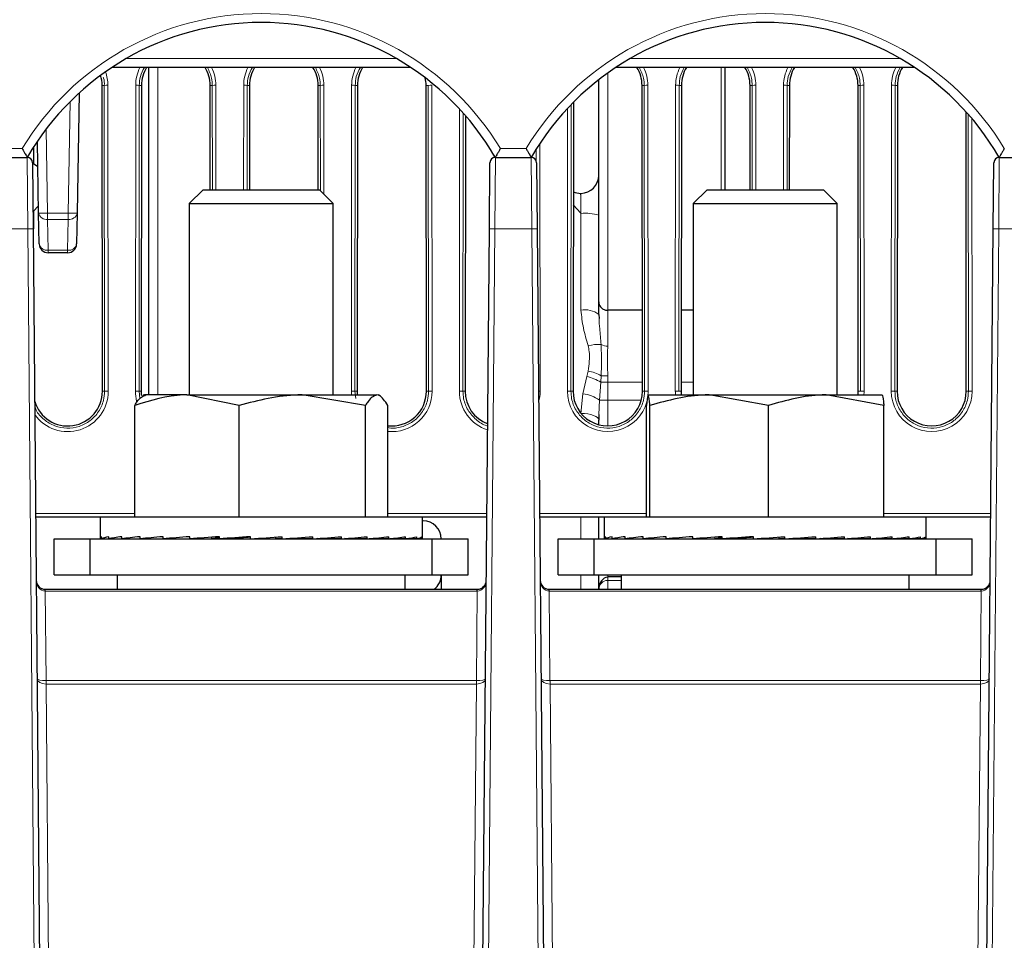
# Paper-space layout 'Blatt3' of a CAD drawing. Header units: millimetres. Extents: x 5 to 418, y 2 to 292.
# Tile 33 of 39: x 252 to 288, y 161 to 195. Entities that reach past the tile are written whole.
import ezdxf

# ---------------------------------------------------------------- set-up
doc = ezdxf.new("R2010")
doc.units = ezdxf.units.MM
doc.layers.add('SLD-0', color=7, linetype='Continuous')
doc.styles.add('SLDTEXTSTYLE1', font='TXT', dxfattribs={"width": 0.605})
doc.dimstyles.new('SLDDIMSTYLE5', dxfattribs={"dimtxt": 3.5, "dimasz": 3.302, "dimexe": 0, "dimexo": 0.0625, "dimgap": 0.875, "dimtad": 1, "dimlfac": 1.5, "dimrnd": 1e-09, "dimzin": 12, "dimdsep": 46, "dimtxsty": 'SLDTEXTSTYLE1', "dimsah": 1, "dimcen": 0.09, "dimadec": 0, "dimazin": 3, "dimtfac": 1, "dimtofl": 0, "dimtmove": 0, "dimatfit": 3, "dimfxl": 1, "dimfrac": 2, "dimtolj": 1, "dimtzin": 12, "dimarcsym": 0})

# ---------------------------------------------------------------- blocks, each defined once
blk = doc.blocks.new('_D_20')
at = {"layer": 'SLD-0', "color": 7}
for p, q in [((146.109, 140.802), (146.109, 272.649)), ((312.109, 140.802), (312.109, 272.649)), ((146.109, 271.649), (312.109, 271.649))]:
    blk.add_line(p, q, dxfattribs=at)
for points in [[(146.109, 271.649), (149.411, 271.141), (149.411, 272.157)], [(312.109, 271.649), (308.807, 272.157), (308.807, 271.141)]]:
    blk.add_solid(points, dxfattribs=at)
at = {"layer": 'SLD-0', "color": 7, "insert": (225.099, 276.16), "char_height": 3.5, "attachment_point": 1, "style": 'SLDTEXTSTYLE1'}
blk.add_mtext('249', dxfattribs=at)

psp = doc.layouts.new('Blatt3')

# ---------------------------------------------------------------- linework, layer by layer
at = {"color": 7, "linetype": 'Continuous', "lineweight": 18}
for p, q in [((255.9408, 193.796), (265.9447, 193.796)), ((274.6075, 193.796), (284.6114, 193.796)), ((257.1066, 193.4685), (257.1066, 181.3352)), ((277.9761, 188.9352), (277.9761, 193.4685)), ((273.7761, 193.2601), (273.7761, 184.4685)), ((255.0479, 192.8018), (255.1286, 192.8018)), ((255.1389, 181.4685), (255.1286, 192.8018)), ((255.2617, 192.8042), (255.2721, 181.4708)), ((256.2802, 181.4708), (256.2905, 192.8042)), ((256.4237, 192.8018), (256.4133, 181.4685)), ((256.5044, 192.8018), (256.4237, 192.8018)), ((259.0479, 192.8018), (259.1286, 192.8018)), ((259.1321, 188.9352), (259.1286, 192.8018)), ((259.2617, 192.8042), (259.2653, 188.9352)), ((260.287, 188.9352), (260.2905, 192.8042)), ((260.4237, 192.8018), (260.4201, 188.9352)), ((260.5044, 192.8018), (260.4237, 192.8018)), ((263.0479, 192.8018), (263.1286, 192.8018)), ((263.1321, 188.9012), (263.1286, 192.8018)), ((263.2617, 192.8042), (263.2654, 188.7679)), ((264.2802, 181.4708), (264.2905, 192.8042)), ((264.4237, 192.8018), (264.4133, 181.4685)), ((264.5044, 192.8018), (264.4237, 192.8018)), ((267.0479, 192.8018), (267.1286, 192.8018)), ((267.1389, 181.4685), (267.1286, 192.8018)), ((267.2617, 192.8042), (267.2721, 181.4708)), ((275.0479, 192.8018), (275.1286, 192.8018)), ((275.1389, 181.4685), (275.1286, 192.8018)), ((275.2617, 192.8042), (275.2721, 181.4708)), ((276.2802, 181.4708), (276.2905, 192.8042)), ((276.4237, 192.8018), (276.4133, 181.4685)), ((276.5044, 192.8018), (276.4237, 192.8018)), ((279.0479, 192.8018), (279.1286, 192.8018)), ((279.1321, 188.9352), (279.1286, 192.8018)), ((279.2617, 192.8042), (279.2653, 188.9352)), ((280.287, 188.9352), (280.2905, 192.8042)), ((280.4237, 192.8018), (280.4201, 188.9352)), ((280.5044, 192.8018), (280.4237, 192.8018)), ((283.0479, 192.8018), (283.1286, 192.8018)), ((283.1389, 181.4685), (283.1286, 192.8018)), ((283.2617, 192.8042), (283.2721, 181.4708)), ((284.2802, 181.4708), (284.2905, 192.8042)), ((284.4237, 192.8018), (284.4133, 181.4685)), ((284.5044, 192.8018), (284.4237, 192.8018)), ((253.7905, 188.073), (253.8625, 192.2017)), ((268.2802, 181.4708), (268.2897, 191.9244)), ((272.2802, 181.4708), (272.2898, 191.9537)), ((272.423, 192.0938), (272.4133, 181.4685)), ((268.4227, 191.7778), (268.4133, 181.4685)), ((287.1389, 181.4685), (287.1296, 191.7324)), ((287.2628, 191.5776), (287.2721, 181.4708)), ((252.9741, 191.184), (253.0284, 188.073)), ((251.1825, 190.4627), (252.0859, 190.4627)), ((269.7997, 190.4627), (270.7526, 190.4627)), ((271.1311, 189.9879), (271.1307, 190.447)), ((271.2637, 190.6531), (271.2721, 181.4708)), ((252.2929, 187.4918), (252.2716, 190.1352)), ((269.614, 190.1352), (269.5927, 187.4918)), ((270.9596, 187.4918), (270.9382, 190.1352)), ((288.2807, 190.1352), (288.2593, 187.4918)), ((253.0284, 188.073), (253.7905, 188.073)), ((253.0284, 187.8391), (253.0284, 188.073)), ((253.7905, 187.8391), (253.0284, 187.8391)), ((253.0284, 187.8391), (253.0484, 186.6954)), ((253.7705, 186.6954), (253.7905, 187.8391)), ((253.7905, 187.8391), (253.7905, 188.073)), ((272.7819, 184.4748), (272.7819, 188.0687)), ((252.2929, 187.4918), (250.926, 187.4918)), ((252.6288, 149.0036), (252.2929, 187.4918)), ((269.5927, 187.4918), (269.2568, 149.0036)), ((270.9596, 187.4918), (269.5927, 187.4918)), ((271.2955, 149.0036), (270.9596, 187.4918)), ((288.2593, 187.4918), (287.9235, 149.0036)), ((289.6262, 187.4918), (288.2593, 187.4918)), ((253.0484, 186.6954), (253.7705, 186.6954)), ((253.0484, 186.6018), (253.0484, 186.6954)), ((253.7705, 186.6018), (253.7705, 186.6954)), ((273.7761, 184.4685), (273.7761, 183.1446)), ((272.8569, 181.3689), (272.9985, 182.02)), ((272.9985, 182.02), (273.0514, 182.2198)), ((273.5326, 182.0467), (273.515, 181.8018)), ((273.7761, 182.0374), (273.7761, 181.8018)), ((273.515, 181.8018), (273.4678, 181.1352)), ((273.7761, 181.8018), (273.515, 181.8018)), ((273.7761, 181.8018), (275.0579, 181.8018)), ((273.7761, 181.8018), (273.7761, 181.1352)), ((276.4943, 181.8018), (276.9428, 181.8018)), ((255.0582, 181.4685), (255.1389, 181.4685)), ((256.4133, 181.4685), (256.4394, 181.2019)), ((256.494, 181.4685), (256.4133, 181.4685)), ((264.4133, 181.4685), (264.4392, 181.2032)), ((264.494, 181.4685), (264.4133, 181.4685)), ((267.0582, 181.4685), (267.1389, 181.4685)), ((268.494, 181.4685), (268.4133, 181.4685)), ((272.494, 181.4685), (272.4133, 181.4685)), ((272.7819, 180.6496), (272.8569, 181.3689)), ((275.0582, 181.4685), (275.1389, 181.4685)), ((276.494, 181.4685), (276.4133, 181.4685)), ((283.0582, 181.4685), (283.1389, 181.4685)), ((284.494, 181.4685), (284.4133, 181.4685)), ((287.0582, 181.4685), (287.1389, 181.4685)), ((273.4678, 181.1352), (273.45, 180.6114)), ((273.4678, 181.1352), (273.7761, 181.1352)), ((273.7761, 181.1352), (273.7761, 180.1852)), ((273.7761, 181.1352), (275.0144, 181.1352)), ((252.585, 176.9375), (256.2573, 176.9375)), ((265.6283, 176.9375), (269.3006, 176.9375)), ((271.2517, 176.9375), (275.2161, 176.9375)), ((284.0029, 176.9375), (287.9672, 176.9375)), ((272.7819, 176.0018), (272.7819, 176.8018)), ((273.7761, 176.0024), (273.7761, 176.0018)), ((272.7819, 174.1352), (272.7819, 174.6685)), ((273.7761, 174.6685), (273.7761, 174.5971)), ((273.7761, 174.4637), (273.7761, 174.5971)), ((274.2761, 174.4637), (273.7761, 174.4637)), ((273.7761, 174.4637), (273.7761, 174.1352)), ((252.9416, 174.0637), (252.9416, 174.1352)), ((252.9416, 174.0637), (252.9705, 170.7512)), ((268.944, 174.0637), (252.9416, 174.0637)), ((268.9151, 170.7512), (268.944, 174.0637)), ((271.6082, 174.0637), (271.6082, 174.1352)), ((271.6082, 174.0637), (271.6371, 170.7512)), ((287.6107, 174.0637), (271.6082, 174.0637)), ((287.5818, 170.7512), (287.6107, 174.0637)), ((252.9734, 170.7512), (252.9734, 170.6244)), ((252.9734, 170.7512), (268.9122, 170.7512)), ((268.9122, 170.7512), (268.9122, 170.6244)), ((271.6401, 170.7512), (271.6401, 170.6244)), ((271.6401, 170.7512), (287.5788, 170.7512)), ((287.5788, 170.7512), (287.5788, 170.6244)), ((252.9734, 170.6244), (253.1435, 151.1323)), ((268.9122, 170.6244), (252.9734, 170.6244)), ((268.7421, 151.1323), (268.9122, 170.6244)), ((271.6401, 170.6244), (271.8073, 151.4685)), ((287.5788, 170.6244), (271.6401, 170.6244)), ((287.4117, 151.4685), (287.5788, 170.6244))]:
    psp.add_line(p, q, dxfattribs=at)
at = {"color": 7, "linetype": 'Continuous', "lineweight": 25}
for p, q in [((266.4739, 193.4685), (255.4117, 193.4685)), ((256.7761, 181.3352), (256.7761, 193.4685)), ((285.1405, 193.4685), (274.0784, 193.4685)), ((278.1095, 193.4685), (278.1095, 188.9352)), ((273.4428, 184.7833), (273.4428, 193.0104)), ((255.0582, 181.4685), (255.0479, 192.8018)), ((256.5044, 192.8018), (256.494, 181.4685)), ((259.0514, 188.9352), (259.0479, 192.8018)), ((260.5044, 192.8018), (260.5009, 188.9352)), ((263.0514, 188.9352), (263.0479, 192.8018)), ((264.5044, 192.8018), (264.494, 181.4685)), ((267.0582, 181.4685), (267.0479, 192.8018)), ((275.0582, 181.4685), (275.0479, 192.8018)), ((276.5044, 192.8018), (276.494, 181.4685)), ((279.0514, 188.9352), (279.0479, 192.8018)), ((280.5044, 192.8018), (280.5009, 188.9352)), ((283.0582, 181.4685), (283.0479, 192.8018)), ((284.5044, 192.8018), (284.494, 181.4685)), ((254.2015, 192.5252), (254.1238, 188.073)), ((272.5038, 192.1762), (272.494, 181.4685)), ((268.5034, 191.6861), (268.494, 181.4685)), ((287.0582, 181.4685), (287.0487, 191.8233)), ((252.5023, 190.5074), (252.5018, 189.9143)), ((252.6952, 188.073), (252.6488, 190.7304)), ((250.9474, 190.1352), (252.2716, 190.1352)), ((269.614, 190.1352), (270.9382, 190.1352)), ((288.2807, 190.1352), (289.6049, 190.1352)), ((252.4716, 189.9369), (252.4929, 187.4918)), ((252.4716, 189.935), (252.665, 189.8022)), ((269.3927, 187.4918), (269.414, 189.9369)), ((271.1382, 189.9369), (271.1596, 187.4918)), ((288.0594, 187.4918), (288.0807, 189.9369)), ((258.7875, 188.9352), (258.2761, 188.4238)), ((258.7875, 188.9352), (263.0981, 188.9352)), ((263.6095, 188.4238), (263.0981, 188.9352)), ((277.4541, 188.9352), (276.9428, 188.4238)), ((277.4541, 188.9352), (281.7648, 188.9352)), ((282.2761, 188.4238), (281.7648, 188.9352)), ((272.7703, 188.8018), (272.7761, 188.8018)), ((252.6905, 188.342), (252.4873, 188.1352)), ((258.2761, 188.4238), (258.2761, 181.3352)), ((258.2761, 188.4238), (263.6095, 188.4238)), ((263.6095, 181.3352), (263.6095, 188.4238)), ((272.7819, 188.0687), (272.5004, 188.3778)), ((276.9428, 188.4238), (276.9428, 181.3352)), ((276.9428, 188.4238), (282.2761, 188.4238)), ((282.2761, 181.3352), (282.2761, 188.4238)), ((252.5001, 188.1483), (252.4989, 186.8023)), ((252.7151, 186.9294), (252.6952, 188.073)), ((254.1238, 188.073), (254.1038, 186.9294)), ((252.4929, 187.4918), (252.8288, 149.0036)), ((269.0568, 149.0036), (269.3927, 187.4918)), ((271.1596, 187.4918), (271.4954, 149.0036)), ((287.7235, 149.0036), (288.0594, 187.4918)), ((253.7705, 186.6018), (253.0484, 186.6018)), ((273.4428, 184.3154), (273.4428, 184.7833)), ((273.4428, 184.3154), (273.4528, 184.168)), ((275.0555, 184.4685), (273.7761, 184.4685)), ((276.9428, 184.4685), (276.4968, 184.4685)), ((256.6095, 181.3352), (256.5498, 181.3007)), ((258.189, 181.3352), (256.612, 181.3352)), ((260.1207, 180.9481), (258.189, 181.3352)), ((258.189, 181.3352), (262.4634, 181.3352)), ((264.8062, 180.9481), (262.4634, 181.3352)), ((262.4634, 181.3352), (265.2172, 181.3352)), ((265.3358, 181.3007), (265.2761, 181.3352)), ((275.2761, 181.3352), (275.2748, 181.3344)), ((275.2774, 181.3352), (277.5355, 181.3352)), ((279.7322, 180.9481), (277.5355, 181.3352)), ((277.5355, 181.3352), (281.8675, 181.3352)), ((284.0029, 180.9481), (281.8675, 181.3352)), ((281.8675, 181.3352), (283.9415, 181.3352)), ((283.9441, 181.3344), (283.9428, 181.3352)), ((256.2573, 176.8018), (256.2573, 180.9481)), ((260.1207, 176.8018), (260.1207, 180.9481)), ((264.8062, 176.8018), (264.8062, 180.9481)), ((265.6283, 176.8018), (265.6283, 180.9481)), ((275.2161, 176.8018), (275.2161, 180.9481)), ((275.3388, 176.8018), (275.3388, 180.9481)), ((279.7322, 176.8018), (279.7322, 180.9481)), ((284.0029, 176.8018), (284.0029, 180.9481)), ((273.45, 180.6114), (273.4428, 180.3987)), ((273.4428, 180.2293), (273.4428, 180.3987)), ((254.9761, 176.8018), (252.5862, 176.8018)), ((254.9761, 176.8018), (254.9761, 176.0291)), ((266.9095, 176.8018), (254.9761, 176.8018)), ((266.9095, 176.0291), (266.9095, 176.8018)), ((269.2994, 176.8018), (266.9095, 176.8018)), ((266.9428, 176.6685), (266.9095, 176.6685)), ((273.6428, 176.8018), (271.2529, 176.8018)), ((273.4428, 176.0018), (273.4428, 176.8018)), ((273.6428, 176.8018), (273.6428, 176.0318)), ((273.6446, 176.8018), (273.6428, 176.8018)), ((285.5761, 176.8018), (273.6446, 176.8018)), ((285.5761, 176.0318), (285.5761, 176.8018)), ((287.9661, 176.8018), (285.5761, 176.8018)), ((253.2761, 174.6685), (253.2761, 176.0018)), ((253.2761, 176.0018), (254.6095, 176.0018)), ((254.6095, 174.6685), (254.6095, 176.0018)), ((254.6095, 176.0018), (267.2761, 176.0018)), ((254.9895, 176.0018), (255.0261, 176.0021)), ((255.0261, 176.0018), (255.0261, 176.0818)), ((255.0261, 176.0018), (255.29, 176.0036)), ((255.1816, 176.0018), (255.29, 176.0026)), ((255.29, 176.0018), (255.29, 176.0818)), ((255.29, 176.0018), (255.7713, 176.0052)), ((255.5952, 176.0018), (255.7713, 176.0032)), ((255.7713, 176.0018), (255.7713, 176.0818)), ((255.7713, 176.0018), (256.4512, 176.0071)), ((256.2143, 176.0018), (256.4512, 176.0038)), ((256.4512, 176.0018), (256.4512, 176.0818)), ((256.4512, 176.0018), (257.3038, 176.0094)), ((256.7521, 176.0045), (256.7521, 176.0018)), ((257.3038, 176.0018), (257.3038, 176.0818)), ((257.3038, 176.0018), (258.2962, 176.0128)), ((258.2962, 176.0018), (258.2962, 176.0818)), ((258.2962, 176.0018), (259.0839, 176.0137)), ((259.3903, 176.0018), (259.3903, 176.0818)), ((259.3903, 176.0018), (259.8524, 176.0137)), ((260.544, 176.0018), (260.544, 176.0818)), ((261.4838, 176.0137), (261.4838, 176.0661)), ((261.7131, 176.0018), (261.4838, 176.0137)), ((261.7131, 176.0018), (261.7131, 176.0818)), ((262.2842, 176.0137), (262.2842, 176.0415)), ((262.8526, 176.0018), (262.2842, 176.0137)), ((262.8526, 176.0018), (262.8526, 176.0818)), ((263.0329, 176.0137), (263.0329, 176.0149)), ((263.9187, 176.0018), (263.0329, 176.0137)), ((263.9187, 176.0018), (263.9187, 176.0818)), ((264.8705, 176.0018), (264.0273, 176.0104)), ((264.8705, 176.0018), (264.8705, 176.0818)), ((265.6713, 176.0018), (264.9385, 176.008)), ((265.1335, 176.0018), (265.1335, 176.0064)), ((265.4344, 176.0018), (265.1335, 176.0045)), ((265.4344, 176.0018), (265.4344, 176.0038)), ((265.6713, 176.0018), (265.6713, 176.0818)), ((266.1143, 176.0018), (265.6998, 176.005)), ((266.2904, 176.0018), (265.7099, 176.0062)), ((266.1143, 176.0018), (266.1143, 176.0032)), ((266.2904, 176.0018), (266.2904, 176.0818)), ((266.5955, 176.0018), (266.3037, 176.0039)), ((266.7039, 176.0018), (266.3081, 176.0046)), ((266.5955, 176.0018), (266.5955, 176.0026)), ((266.7039, 176.0018), (266.7039, 176.0818)), ((266.8595, 176.0018), (266.7078, 176.0029)), ((266.8961, 176.0018), (266.7087, 176.0031)), ((266.8595, 176.0018), (266.8595, 176.0021)), ((266.8961, 176.0018), (266.8961, 176.0818)), ((267.2761, 174.6685), (267.2761, 176.0018)), ((267.2761, 176.0018), (268.6095, 176.0018)), ((268.6095, 174.6685), (268.6095, 176.0018)), ((271.9428, 174.6685), (271.9428, 176.0018)), ((271.9428, 176.0018), (273.2761, 176.0018)), ((273.2761, 174.6685), (273.2761, 176.0018)), ((273.2761, 176.0018), (285.9428, 176.0018)), ((273.659, 176.0018), (273.6877, 176.002)), ((273.6877, 176.0018), (273.6877, 176.0818)), ((273.6877, 176.0018), (273.9439, 176.0036)), ((273.8589, 176.0018), (273.9439, 176.0024)), ((273.9439, 176.0018), (273.9439, 176.0818)), ((273.9439, 176.0018), (274.4179, 176.0052)), ((274.2799, 176.0018), (274.4179, 176.0029)), ((274.4179, 176.0018), (274.4179, 176.0818)), ((274.4179, 176.0018), (275.0914, 176.007)), ((274.9057, 176.0018), (275.0914, 176.0034)), ((275.0914, 176.0018), (275.0914, 176.0818)), ((275.0914, 176.0018), (275.9385, 176.0093)), ((275.4188, 176.0047), (275.4188, 176.0018)), ((275.9385, 176.0018), (275.9385, 176.0818)), ((275.9385, 176.0018), (276.9267, 176.0126)), ((276.9267, 176.0018), (276.9267, 176.0818)), ((276.9267, 176.0018), (277.7253, 176.0137)), ((278.018, 176.0018), (278.018, 176.0818)), ((278.018, 176.0018), (278.4917, 176.0137)), ((279.1705, 176.0018), (279.1705, 176.0818)), ((280.1224, 176.0137), (280.1224, 176.0669)), ((280.3398, 176.0018), (280.1224, 176.0137)), ((280.3398, 176.0018), (280.3398, 176.0818)), ((280.924, 176.0137), (280.924, 176.0424)), ((281.481, 176.0018), (280.924, 176.0137)), ((281.481, 176.0018), (281.481, 176.0818)), ((281.675, 176.0137), (281.675, 176.0159)), ((282.5504, 176.0018), (281.675, 176.0137)), ((282.5504, 176.0018), (282.5504, 176.0818)), ((283.5067, 176.0018), (282.6606, 176.0105)), ((283.5067, 176.0018), (283.5067, 176.0818)), ((284.3132, 176.0018), (283.5759, 176.0081)), ((283.8001, 176.0018), (283.8001, 176.0062)), ((284.1275, 176.0018), (283.8001, 176.0047)), ((284.1275, 176.0018), (284.1275, 176.0034)), ((284.3132, 176.0018), (284.3132, 176.0818)), ((284.801, 176.0018), (284.3448, 176.0054)), ((284.939, 176.0018), (284.3527, 176.0062)), ((284.801, 176.0018), (284.801, 176.0029)), ((284.939, 176.0018), (284.939, 176.0818)), ((285.275, 176.0018), (284.9539, 176.0041)), ((285.36, 176.0018), (284.9574, 176.0046)), ((285.275, 176.0018), (285.275, 176.0024)), ((285.36, 176.0018), (285.36, 176.0818)), ((285.5313, 176.0018), (285.3644, 176.003)), ((285.56, 176.0018), (285.3651, 176.0032)), ((285.5313, 176.0018), (285.5313, 176.002)), ((285.56, 176.0018), (285.56, 176.0818)), ((285.9428, 174.6685), (285.9428, 176.0018)), ((285.9428, 176.0018), (287.2761, 176.0018)), ((287.2761, 174.6685), (287.2761, 176.0018)), ((253.2761, 174.6685), (254.6095, 174.6685)), ((254.6095, 174.6685), (267.2761, 174.6685)), ((255.6095, 174.6685), (255.6095, 174.1352)), ((266.2761, 174.1352), (266.2761, 174.6685)), ((267.2761, 174.6685), (268.6095, 174.6685)), ((267.6095, 174.6685), (267.6095, 174.1352)), ((271.9428, 174.6685), (273.2761, 174.6685)), ((273.2761, 174.6685), (285.9428, 174.6685)), ((273.4428, 174.1352), (273.4428, 174.6685)), ((274.2761, 174.5971), (273.7761, 174.5971)), ((274.2761, 174.6685), (274.2761, 174.1352)), ((284.9428, 174.1352), (284.9428, 174.6685)), ((285.9428, 174.6685), (287.2761, 174.6685)), ((252.9399, 174.1352), (252.9416, 174.1352)), ((252.9416, 174.1352), (268.944, 174.1352)), ((268.944, 174.0637), (268.944, 174.1352)), ((268.944, 174.1352), (268.9457, 174.1352)), ((271.6066, 174.1352), (271.6082, 174.1352)), ((271.6082, 174.1352), (287.6107, 174.1352)), ((287.6107, 174.0637), (287.6107, 174.1352)), ((287.6107, 174.1352), (287.6124, 174.1352))]:
    psp.add_line(p, q, dxfattribs=at)
at = {"color": 7, "linetype": 'Continuous', "lineweight": 18, "flags": 128}
psp.add_lwpolyline([(273.4428, 180.3987), (273.4301, 180.4474), (273.3926, 180.4942), (273.3316, 180.5374), (273.2496, 180.5753), (273.1495, 180.6066), (273.0353, 180.6299), (272.9112, 180.6444), (272.7819, 180.6496)], dxfattribs=at)
at = {"color": 7, "linetype": 'Continuous', "lineweight": 18}
for centre, radius, start, end in [((260.9428, 185.1182), 10.3444, 31.10772, 148.89228), ((279.6095, 185.1182), 10.3444, 31.10772, 148.89228), ((253.7761, 192.8028), 1.4856, 0.05241, 19.79496), ((257.7761, 192.8028), 1.4856, 153.37805, 179.94759), ((257.7761, 192.8028), 1.4856, 0.05241, 26.62195), ((261.7761, 192.8028), 1.4856, 153.37805, 179.94759), ((261.7761, 192.8028), 1.4856, 0.05241, 26.62195), ((265.7761, 192.8028), 1.4856, 153.37805, 179.94759), ((273.7761, 192.8028), 1.4856, 0.05241, 26.62195), ((277.7761, 192.8028), 1.4856, 153.37805, 179.94759), ((277.7761, 192.8028), 1.4856, 0.05241, 26.62195), ((281.7761, 192.8028), 1.4856, 153.37805, 179.94759), ((281.7761, 192.8028), 1.4856, 0.05241, 26.62195), ((285.7761, 192.8028), 1.4856, 153.37805, 179.94759), ((255.2327, 190.6543), 2.15, 89.22651, 92.77593), ((256.3196, 190.6543), 2.15, 87.22407, 90.77349), ((259.2327, 190.6543), 2.15, 89.22651, 92.77593), ((260.3196, 190.6543), 2.15, 87.22407, 90.77349), ((263.2327, 190.6543), 2.15, 89.22651, 92.77593), ((264.3196, 190.6543), 2.15, 87.22407, 90.77349), ((267.2327, 190.6543), 2.15, 89.22651, 92.77593), ((275.2327, 190.6543), 2.15, 89.22651, 92.77593), ((276.3196, 190.6543), 2.15, 87.22407, 90.77349), ((279.2327, 190.6543), 2.15, 89.22651, 92.77593), ((280.3196, 190.6543), 2.15, 87.22407, 90.77349), ((283.2327, 190.6543), 2.15, 89.22651, 92.77593), ((284.3196, 190.6543), 2.15, 87.22407, 90.77349), ((252.8618, 192.8489), 4.7788, 268.00162, 271.99838), ((252.9861, 188.1331), 0.2971, 191.66458, 278.19814), ((253.9571, 192.8489), 4.7788, 268.00162, 271.99838), ((253.8328, 188.1331), 0.2971, 261.80186, 348.33542), ((272.9462, 186.5241), 1.5459, 71.26331, 95.96706), ((252.3929, 181.7618), 5.7308, 89.0002, 90.9998), ((269.4927, 181.7618), 5.7308, 89.0002, 90.9998), ((271.0596, 181.7618), 5.7308, 89.0002, 90.9998), ((288.1594, 181.7618), 5.7308, 89.0002, 90.9998), ((253.006, 186.9894), 0.2971, 191.66458, 278.19814), ((253.8129, 186.9894), 0.2971, 261.80186, 348.33542), ((272.9365, 183.6659), 0.8235, 52.0635, 100.81594), ((273.4186, 181.5906), 1.6113, 85.94142, 103.17298), ((273.764, 183.6729), 0.5285, 244.02776, 271.31059), ((272.6443, 180.4607), 1.599, 57.00809, 77.20292), ((272.7226, 180.5507), 1.7012, 61.56757, 78.85814), ((273.7601, 184.7986), 2.7613, 265.27498, 270.33337), ((253.7761, 181.4695), 1.496, 215.1511, 0.05241), ((255.2431, 179.321), 2.15, 89.22651, 92.77593), ((256.3092, 179.321), 2.15, 87.22407, 90.77349), ((257.7761, 181.4695), 1.496, 179.94759, 194.25361), ((264.3092, 179.321), 2.15, 87.22407, 90.77349), ((265.7761, 181.4695), 1.496, 179.94759, 185.15034), ((265.7761, 181.4695), 1.496, 264.32901, 0.05241), ((267.2431, 179.321), 2.15, 89.22651, 92.77593), ((268.3092, 179.321), 2.15, 87.22407, 90.77349), ((269.7761, 181.4695), 1.496, 179.94759, 252.55606), ((271.2767, 174.6404), 6.8304, 90.03844, 90.54157), ((269.7761, 181.4695), 1.496, 344.21432, 0.05241), ((272.3092, 179.321), 2.15, 87.22407, 90.77349), ((273.7761, 181.4695), 1.496, 179.94759, 0.05241), ((272.7737, 180.2362), 1.1358, 52.32884, 85.79743), ((275.2431, 179.321), 2.15, 89.22651, 92.77593), ((276.3092, 179.321), 2.15, 87.22407, 90.77349), ((277.7761, 181.4695), 1.496, 179.94759, 185.15034), ((283.2431, 179.321), 2.15, 89.22651, 92.77593), ((281.7761, 181.4695), 1.496, 354.84966, 0.05241), ((284.3092, 179.321), 2.15, 87.22407, 90.77349), ((285.7761, 181.4695), 1.496, 179.94759, 0.05241), ((287.2431, 179.321), 2.15, 89.22651, 92.77593), ((271.7878, 174.0747), 2.8427, 178.78001, 180.21999), ((290.4544, 174.0747), 2.8427, 178.78001, 180.21999), ((224.5472, 170.4398), 28.425, 0.3722, 0.6278), ((297.3384, 170.4398), 28.425, 179.3722, 179.6278), ((243.2138, 170.4398), 28.425, 0.3722, 0.6278), ((316.0051, 170.4398), 28.425, 179.3722, 179.6278)]:
    psp.add_arc(centre, radius, start, end, dxfattribs=at)
at = {"color": 7, "linetype": 'Continuous', "lineweight": 25}
for centre, radius, start, end in [((260.9428, 185.1241), 10.0111, 30.03672, 149.96328), ((279.6095, 185.1241), 10.0111, 30.03672, 149.96328), ((257.7761, 192.8007), 1.2717, 148.32248, 179.94759), ((257.7761, 192.8007), 1.2717, 0.05241, 31.67752), ((261.7761, 192.8007), 1.2717, 148.32248, 179.94759), ((261.7761, 192.8007), 1.2717, 0.05241, 31.67752), ((265.7761, 192.8007), 1.2717, 148.32248, 179.94759), ((273.7761, 192.8007), 1.2717, 0.05241, 31.67752), ((277.7761, 192.8007), 1.2717, 148.32248, 179.94759), ((277.7761, 192.8007), 1.2717, 0.05241, 31.67752), ((281.7761, 192.8007), 1.2717, 148.32248, 179.94759), ((281.7761, 192.8007), 1.2717, 0.05241, 31.67752), ((285.7761, 192.8007), 1.2717, 148.32248, 179.94759), ((253.7761, 192.8007), 1.2717, 0.05241, 17.08717), ((265.7761, 192.8007), 1.2717, 0.05241, 12.79989), ((252.2716, 189.9352), 0.2, 0.5, 90), ((252.6079, 190.0423), 0.3333, 149.65827, 163.80146), ((269.614, 189.9352), 0.2, 90, 179.5), ((269.2777, 190.0423), 0.3333, 16.20309, 30.37252), ((270.9382, 189.9352), 0.2, 0.5, 90), ((271.2746, 190.0423), 0.3333, 149.55358, 163.80146), ((288.2807, 189.9352), 0.2, 90, 179.5), ((287.9444, 190.0423), 0.3333, 16.20309, 30.44767), ((272.7761, 189.4685), 0.6667, 270, 0), ((272.7703, 189.4685), 0.6667, 246.15235, 270), ((253.0484, 186.9352), 0.3333, 181, 270), ((253.7705, 186.9352), 0.3333, 270, 359), ((253.7761, 181.4673), 1.2821, 196.79221, 0.05241), ((257.7761, 181.4673), 1.2821, 179.94759, 186.98591), ((265.7761, 181.4673), 1.2821, 179.94759, 185.91667), ((265.7761, 181.4673), 1.2821, 263.37907, 0.05241), ((269.7761, 181.4673), 1.2821, 179.94759, 249.61906), ((273.7761, 181.4673), 1.2821, 179.94759, 0.05241), ((277.7761, 181.4673), 1.2821, 179.94759, 185.91667), ((281.7761, 181.4673), 1.2821, 354.08333, 0.05241), ((285.7761, 181.4673), 1.2821, 179.94759, 0.05241), ((266.9428, 176.0018), 0.6667, 0, 90), ((252.9399, 174.4685), 0.3333, 180.5, 270), ((266.9428, 174.6685), 0.6667, 306.8699, 0), ((268.9457, 174.4685), 0.3333, 270, 359.5), ((271.6066, 174.4685), 0.3333, 180.5, 270), ((287.6124, 174.4685), 0.3333, 270, 359.5), ((250.0978, 174.0747), 2.8427, 359.78001, 1.21999), ((268.7645, 174.0747), 2.8427, 359.78001, 1.21999)]:
    psp.add_arc(centre, radius, start, end, dxfattribs=at)
for centre, major_axis, ratio, start_param, end_param in [((260.9428, 176.0418), (5.9667, 0.0128), 0.0683615, 3.0119747, 3.2083242), ((260.9428, 176.0418), (5.9667, 0.0925), 0.0666148, 2.8147393, 3.0110889), ((260.9428, 176.0418), (5.9667, 0.1685), 0.0622895, 2.6176631, 2.8140126), ((260.9428, 176.0418), (5.9667, 0.238), 0.0555636, 2.420857, 2.6172066), ((260.9428, 176.0418), (5.9667, 0.2981), 0.0467094, 2.2243898, 2.4207394), ((260.9428, 176.0418), (5.9667, 0.3467), 0.0360786, 2.0282776, 2.2246272), ((260.9428, 176.0418), (5.9667, 0.382), 0.024085, 1.8324827, 2.0288322), ((260.9428, 176.0418), (4.1907, 0.2683), 0.024085, 1.9487704, 2.0288322), ((260.9428, 176.0418), (5.9667, 0.4026), 0.0111868, 1.6369201, 1.8332696), ((260.9428, 176.0418), (4.1907, 0.2828), 0.0111868, 1.6653363, 1.8332696), ((260.9428, 176.0418), (5.9667, 0.4079), 0.0021302, 4.6453648, 4.8417143), ((260.9428, 176.0418), (5.9667, 0.3977), 0.0153675, 4.8408358, 5.0371853), ((260.9428, 176.0418), (5.9667, 0.3722), 0.0280292, 5.0364608, 5.2328103), ((260.9428, 176.0418), (5.9667, 0.3326), 0.0396363, 5.2323497, 5.4286993), ((260.9428, 176.0418), (5.9667, 0.2801), 0.0497431, 5.4285735, 5.6249231), ((260.9428, 176.0418), (5.9667, 0.2167), 0.0579536, 5.6251531, 5.8215026), ((260.9428, 176.0418), (5.9667, 0.1449), 0.0639395, 5.822055, 6.0184046), ((260.9428, 176.0418), (5.9667, 0.0674), 0.0674572, 6.0191957, 6.2155452), ((260.9428, 176.0418), (5.9667, -0.0128), 0.0683615, 6.2164537, 6.2833323), ((279.6095, 176.0418), (5.9667, 0.0101), 0.0683745, 3.0187674, 3.2151169), ((279.6095, 176.0418), (5.9667, 0.0898), 0.0667185, 2.8215289, 3.0178784), ((279.6095, 176.0418), (5.9667, 0.166), 0.0624797, 2.6244451, 2.8207946), ((279.6095, 176.0418), (5.9667, 0.2357), 0.0558324, 2.4276283, 2.6239779), ((279.6095, 176.0418), (5.9667, 0.2962), 0.0470461, 2.2311489, 2.4274984), ((279.6095, 176.0418), (5.9667, 0.3452), 0.0364699, 2.0350248, 2.2313743), ((279.6095, 176.0418), (5.9667, 0.381), 0.0245158, 1.83922, 2.0355696), ((279.6095, 176.0418), (4.1907, 0.2676), 0.0245158, 1.9587645, 2.0355696), ((279.6095, 176.0418), (5.9667, 0.4021), 0.0116407, 1.6436513, 1.8400008), ((279.6095, 176.0418), (4.1907, 0.2824), 0.0116407, 1.6749574, 1.8400008), ((279.6095, 176.0418), (5.9667, 0.408), 0.0016701, 4.6386353, 4.8349848), ((279.6095, 176.0418), (5.9667, 0.3983), 0.0149185, 4.8341032, 5.0304528), ((279.6095, 176.0418), (5.9667, 0.3734), 0.027608, 5.0297209, 5.2260705), ((279.6095, 176.0418), (5.9667, 0.3342), 0.0392591, 5.2255993, 5.4219489), ((279.6095, 176.0418), (5.9667, 0.2821), 0.0494245, 5.421811, 5.6181605), ((279.6095, 176.0418), (5.9667, 0.2191), 0.0577062, 5.6183785, 5.8147281), ((279.6095, 176.0418), (5.9667, 0.1475), 0.0637733, 5.8152705, 6.01162), ((279.6095, 176.0418), (5.9667, 0.0701), 0.067379, 6.0124047, 6.2087543), ((279.6095, 176.0418), (5.9667, -0.0101), 0.0683745, 6.2096611, 6.2833006), ((273.7761, 174.1173), (0, 0.4619), 0.7216878, 0, 1.5707963)]:
    psp.add_ellipse(centre, major_axis=major_axis, ratio=ratio, start_param=start_param, end_param=end_param, dxfattribs=at)
at = {"color": 7, "linetype": 'Continuous', "lineweight": 18}
for centre, major_axis, ratio, start_param, end_param in [((252.9399, 174.4685), (-0.0035, 0.4048), 0.8234953, 1.5707963, 3.132866), ((268.9457, 174.4685), (0.0035, 0.4048), 0.8234953, 3.1503193, 4.712389), ((271.6066, 174.4685), (-0.0035, 0.4048), 0.8234953, 1.5707963, 3.132866), ((273.7761, 174.1173), (0, 0.3464), 0.9622504, 0, 1.5707963), ((287.6124, 174.4685), (0.0035, 0.4048), 0.8234953, 3.1503193, 4.712389), ((252.9446, 173.9352), (0.3334, -0.0026), 0.3855756, 1.5827298, 1.5858471), ((268.941, 173.9352), (0.3334, 0.0026), 0.3855756, 1.5557455, 1.5588629), ((271.6112, 173.9352), (0.3334, -0.0026), 0.3855756, 1.5827298, 1.5858471), ((287.6077, 173.9352), (0.3334, 0.0026), 0.3855756, 1.5557455, 1.5588629), ((252.9717, 170.8188), (0.3333, 0.0029), 0.5831464, 3.1415927, 4.7067796), ((252.9717, 170.8188), (0.3333, 0.0029), 0.2027182, 3.1415927, 4.7067796), ((252.9791, 170.1089), (-0.0182, 0.6421), 0.8301663, 6.2596996, 6.2652328), ((268.9065, 170.1089), (0.0182, 0.6421), 0.8301663, 0.0179526, 0.0234857), ((268.9138, 170.8188), (0.3333, -0.0029), 0.5831464, 4.7179983, 6.2831853), ((268.9138, 170.8188), (0.3333, -0.0029), 0.2027182, 4.7179983, 6.2831853), ((271.6384, 170.8188), (0.3333, 0.0029), 0.5831464, 3.1415927, 4.7067796), ((271.6384, 170.8188), (0.3333, 0.0029), 0.2027182, 3.1415927, 4.7067796), ((271.6457, 170.1089), (-0.0182, 0.6421), 0.8301663, 6.2596996, 6.2652328), ((287.5732, 170.1089), (0.0182, 0.6421), 0.8301663, 0.0179526, 0.0234857), ((287.5805, 170.8188), (0.3333, -0.0029), 0.5831464, 4.7179983, 6.2831853), ((287.5805, 170.8188), (0.3333, -0.0029), 0.2027182, 4.7179983, 6.2831853), ((252.9791, 169.9804), (-0.0089, 0.644), 0.5174996, 6.2732883, 6.2788215), ((268.9065, 169.9804), (0.0089, 0.644), 0.5174996, 0.0043638, 0.009897), ((271.6457, 169.9804), (-0.0089, 0.644), 0.5174996, 6.2732883, 6.2788215), ((287.5732, 169.9804), (0.0089, 0.644), 0.5174996, 0.0043638, 0.009897)]:
    psp.add_ellipse(centre, major_axis=major_axis, ratio=ratio, start_param=start_param, end_param=end_param, dxfattribs=at)
for points, knots in [([(256.613, 193.4685), (256.554, 193.357), (256.4431, 193.1478), (256.4299, 192.9119), (256.4237, 192.8018)], [0, 0, 0, 0, 0.5333107, 1, 1, 1, 1]), ([(259.1286, 192.8018), (259.1241, 192.8918), (259.1125, 193.1256), (259.0103, 193.3379), (258.9474, 193.4685)], [0, 0, 0, 0, 0.3845587, 1, 1, 1, 1]), ([(260.613, 193.4685), (260.554, 193.357), (260.4431, 193.1478), (260.4299, 192.9119), (260.4237, 192.8018)], [0, 0, 0, 0, 0.5333107, 1, 1, 1, 1]), ([(263.1286, 192.8018), (263.1241, 192.8918), (263.1125, 193.1256), (263.0103, 193.3379), (262.9474, 193.4685)], [0, 0, 0, 0, 0.3845587, 1, 1, 1, 1]), ([(264.613, 193.4685), (264.554, 193.357), (264.4431, 193.1478), (264.4299, 192.9119), (264.4237, 192.8018)], [0, 0, 0, 0, 0.5333107, 1, 1, 1, 1]), ([(275.1286, 192.8018), (275.1241, 192.8918), (275.1125, 193.1256), (275.0103, 193.3379), (274.9474, 193.4685)], [0, 0, 0, 0, 0.3845587, 1, 1, 1, 1]), ([(276.613, 193.4685), (276.554, 193.357), (276.4431, 193.1478), (276.4299, 192.9119), (276.4237, 192.8018)], [0, 0, 0, 0, 0.5333107, 1, 1, 1, 1]), ([(279.1286, 192.8018), (279.1241, 192.8918), (279.1125, 193.1256), (279.0103, 193.3379), (278.9474, 193.4685)], [0, 0, 0, 0, 0.3845587, 1, 1, 1, 1]), ([(280.613, 193.4685), (280.554, 193.357), (280.4431, 193.1478), (280.4299, 192.9119), (280.4237, 192.8018)], [0, 0, 0, 0, 0.5333107, 1, 1, 1, 1]), ([(283.1286, 192.8018), (283.1241, 192.8918), (283.1125, 193.1256), (283.0103, 193.3379), (282.9474, 193.4685)], [0, 0, 0, 0, 0.3845587, 1, 1, 1, 1]), ([(284.613, 193.4685), (284.554, 193.357), (284.4431, 193.1478), (284.4299, 192.9119), (284.4237, 192.8018)], [0, 0, 0, 0, 0.5333107, 1, 1, 1, 1]), ([(255.1286, 192.8018), (255.1299, 192.8931), (255.1314, 192.9966), (255.0934, 193.0907), (255.0889, 193.1017)], [0, 0, 0, 0, 0.8825517, 1, 1, 1, 1]), ([(272.7703, 188.8018), (272.7711, 188.7943), (272.7727, 188.7792), (272.7766, 188.6632), (272.7796, 188.5363), (272.7812, 188.47)], [0, 0, 0, 0, 0.3230451, 0.6461087, 1, 1, 1, 1]), ([(272.7761, 188.8018), (272.7768, 188.7945), (272.7781, 188.7797), (272.7799, 188.6648), (272.7808, 188.5465), (272.7812, 188.4762), (272.7812, 188.47)], [0, 0, 0, 0, 0.3229164, 0.6458253, 0.9687165, 1, 1, 1, 1]), ([(272.7812, 188.47), (272.7813, 188.4599), (272.7821, 188.402), (272.7837, 188.2676), (272.7849, 188.1369), (272.7855, 188.0616)], [0, 0, 0, 0, 0.0814998, 0.4707557, 1, 1, 1, 1]), ([(272.7855, 188.0616), (272.7854, 188.0625), (272.7851, 188.0646), (272.7836, 188.0669), (272.7824, 188.0682), (272.7819, 188.0687)], [0, 0, 0, 0, 0.3309511, 0.7622018, 1, 1, 1, 1]), ([(273.0514, 183.1594), (272.9862, 183.3733), (272.8557, 183.8019), (272.8066, 184.2502), (272.7819, 184.4748)], [0, 0, 0, 0, 0.4990352, 1, 1, 1, 1]), ([(273.4528, 184.168), (273.4606, 184.0431), (273.4795, 183.7399), (273.5129, 183.3986), (273.5326, 183.1978)], [0, 0, 0, 0, 0.4118954, 1, 1, 1, 1]), ([(273.0514, 182.2198), (273.0846, 182.4615), (273.1277, 182.7759), (273.0657, 183.0874), (273.0514, 183.1594)], [0, 0, 0, 0, 0.768816, 1, 1, 1, 1]), ([(273.5326, 183.1978), (273.5385, 182.9929), (273.549, 182.6225), (273.5377, 182.2246), (273.5326, 182.0467)], [0, 0, 0, 0, 0.5529391, 1, 1, 1, 1]), ([(273.7761, 183.1446), (273.7749, 183.0836), (273.7682, 182.7433), (273.7725, 182.3556), (273.7761, 182.0374)], [0, 0, 0, 0, 0.1790906, 1, 1, 1, 1]), ([(252.5503, 180.9112), (252.5662, 180.8648), (252.6315, 180.6734), (252.8876, 180.4075), (253.2817, 180.1679), (253.7415, 180.0789), (254.2023, 180.1453), (254.6164, 180.3609), (254.9331, 180.7011), (255.1117, 181.0906), (255.1308, 181.356), (255.1389, 181.4685)], [0, 0, 0, 0, 0.0397534, 0.1639115, 0.2880501, 0.4121667, 0.5362682, 0.6603681, 0.7844807, 0.9086147, 1, 1, 1, 1]), ([(265.6283, 180.127), (265.666, 180.1185), (265.8529, 180.0759), (266.2036, 180.1529), (266.616, 180.3589), (266.9332, 180.7017), (267.1116, 181.0905), (267.1308, 181.356), (267.1389, 181.4685)], [0, 0, 0, 0, 0.0506178, 0.2510483, 0.4514763, 0.6519248, 0.8524079, 1, 1, 1, 1]), ([(268.4133, 181.4685), (268.4185, 181.3792), (268.4326, 181.1373), (268.5808, 180.7582), (268.8834, 180.415), (269.1545, 180.2181), (269.3168, 180.1881), (269.3289, 180.1858)], [0, 0, 0, 0, 0.1596893, 0.4324734, 0.7052515, 0.977987, 1, 1, 1, 1]), ([(272.4133, 181.4685), (272.4185, 181.3791), (272.4325, 181.137), (272.5815, 180.7609), (272.8809, 180.4049), (273.2835, 180.1686), (273.741, 180.0787), (274.2024, 180.1453), (274.6164, 180.3609), (274.9332, 180.7011), (275.1117, 181.0906), (275.1308, 181.356), (275.1389, 181.4685)], [0, 0, 0, 0, 0.0628165, 0.1701206, 0.2774225, 0.3847075, 0.4919735, 0.5992264, 0.706478, 0.8137405, 0.9210216, 1, 1, 1, 1]), ([(284.4133, 181.4685), (284.4185, 181.3791), (284.4325, 181.137), (284.5815, 180.7609), (284.8809, 180.4049), (285.2835, 180.1686), (285.741, 180.0787), (286.2024, 180.1453), (286.6164, 180.3609), (286.9332, 180.7011), (287.1117, 181.0906), (287.1308, 181.356), (287.1389, 181.4685)], [0, 0, 0, 0, 0.0628165, 0.1701206, 0.2774225, 0.3847075, 0.4919735, 0.5992264, 0.706478, 0.8137405, 0.9210216, 1, 1, 1, 1])]:
    psp.add_open_spline(points, degree=3, knots=knots, dxfattribs=at)
at = {"color": 7, "linetype": 'Continuous', "lineweight": 25}
for points, knots in [([(252.0859, 190.4627), (252.0864, 190.4618), (252.107, 190.4254), (252.1476, 190.3539), (252.201, 190.2613), (252.242, 190.191), (252.2698, 190.1443), (252.274, 190.1382), (252.2761, 190.1352)], [0, 0, 0, 0, 0.005797, 0.2256602, 0.4429351, 0.6353309, 0.8174659, 1, 1, 1, 1]), ([(269.7997, 190.4627), (269.7992, 190.4618), (269.7786, 190.4254), (269.738, 190.3539), (269.6846, 190.2613), (269.6436, 190.191), (269.6158, 190.1443), (269.6116, 190.1382), (269.6095, 190.1352)], [0, 0, 0, 0, 0.005797, 0.2256602, 0.4429351, 0.6353309, 0.8174659, 1, 1, 1, 1]), ([(270.7526, 190.4627), (270.7531, 190.4618), (270.7737, 190.4254), (270.8143, 190.3539), (270.8676, 190.2613), (270.9087, 190.191), (270.9365, 190.1443), (270.9407, 190.1382), (270.9428, 190.1352)], [0, 0, 0, 0, 0.005797, 0.2256602, 0.4429351, 0.6353309, 0.8174659, 1, 1, 1, 1]), ([(288.4663, 190.4627), (288.4658, 190.4618), (288.4453, 190.4254), (288.4046, 190.3539), (288.3513, 190.2613), (288.3102, 190.191), (288.2825, 190.1443), (288.2782, 190.1382), (288.2761, 190.1352)], [0, 0, 0, 0, 0.005797, 0.2256602, 0.4429351, 0.6353309, 0.8174659, 1, 1, 1, 1]), ([(273.4428, 184.7833), (273.4428, 184.7826), (273.4429, 184.7501), (273.4561, 184.6787), (273.5128, 184.5834), (273.5982, 184.5145), (273.6866, 184.4757), (273.7462, 184.4709), (273.7761, 184.4685)], [0, 0, 0, 0, 0.0048073, 0.2353079, 0.5108805, 0.7139135, 0.8566021, 1, 1, 1, 1]), ([(258.189, 181.3352), (258.1432, 181.3348), (257.4909, 181.3293), (256.8516, 181.1318), (256.2573, 180.9481)], [0, 0, 0, 0, 0.07021477, 1, 1, 1, 1]), ([(256.2573, 180.9481), (256.2874, 180.9993), (256.4213, 181.2272), (256.5604, 181.288), (256.6684, 181.3352)], [0, 0, 0, 0, 0.2247011, 1, 1, 1, 1]), ([(262.4634, 181.3352), (262.4079, 181.3348), (261.6167, 181.3293), (260.8415, 181.1318), (260.1207, 180.9481)], [0, 0, 0, 0, 0.0702148, 1, 1, 1, 1]), ([(265.2172, 181.3352), (265.1093, 181.288), (264.9701, 181.2272), (264.8363, 180.9993), (264.8062, 180.9481)], [0, 0, 0, 0, 0.7752989, 1, 1, 1, 1]), ([(265.6283, 180.9481), (265.5256, 181.1046), (265.3901, 181.3112), (265.251, 181.3305), (265.2172, 181.3352)], [0, 0, 0, 0, 0.75737, 1, 1, 1, 1]), ([(275.2774, 181.3352), (275.2724, 181.3305), (275.2516, 181.3112), (275.2314, 181.1046), (275.2161, 180.9481)], [0, 0, 0, 0, 0.24263, 1, 1, 1, 1]), ([(275.3388, 180.9481), (275.3343, 180.9993), (275.3143, 181.2272), (275.2935, 181.288), (275.2774, 181.3352)], [0, 0, 0, 0, 0.2247011, 1, 1, 1, 1]), ([(277.5355, 181.3352), (277.4834, 181.3348), (276.7416, 181.3293), (276.0147, 181.1318), (275.3388, 180.9481)], [0, 0, 0, 0, 0.0702148, 1, 1, 1, 1]), ([(281.8675, 181.3352), (281.8169, 181.3348), (281.0958, 181.3293), (280.3892, 181.1318), (279.7322, 180.9481)], [0, 0, 0, 0, 0.07021477, 1, 1, 1, 1]), ([(283.9415, 181.3352), (283.9576, 181.288), (283.9784, 181.2272), (283.9984, 180.9993), (284.0029, 180.9481)], [0, 0, 0, 0, 0.7752989, 1, 1, 1, 1])]:
    psp.add_open_spline(points, degree=3, knots=knots, dxfattribs=at)

# ---------------------------------------------------------------- dimensions: what is measured, and where the dimension line sits
at = {"layer": 'SLD-0', "color": 7}
dim = psp.add_linear_dim(base=(312.1095, 271.6485), p1=(146.1095, 140.8018), p2=(312.1095, 140.8018), dimstyle='SLDDIMSTYLE5', dxfattribs=at)
dim.commit()
dim.dimension.update_dxf_attribs({"geometry": '_D_20', "text_midpoint": (229.1095, 271.6485), "dimtype": 160})

doc.saveas('drawing.dxf')
